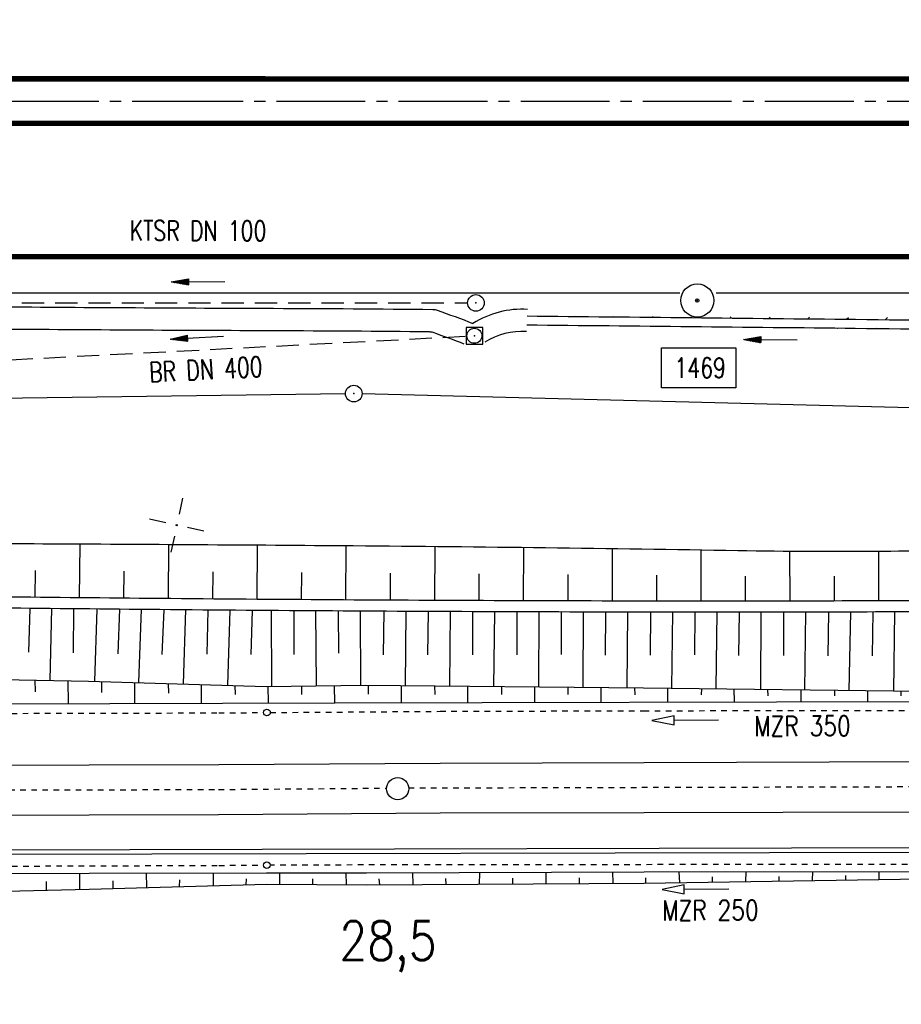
# Model space of a CAD drawing. Extents: x -134 to 1642, y -665 to 1050.
# Tile 22 of 88: x 438 to 518, y 133 to 221. Entities that reach past the tile are written whole.
import ezdxf
from ezdxf.enums import TextEntityAlignment as Align

# ---------------------------------------------------------------- set-up
doc = ezdxf.new("R2010")
doc.units = 0
doc.header["$LTSCALE"] = 2
doc.header["$MEASUREMENT"] = 0
for name, pattern in [('ACAD_ISO03W100', [0.5, 0.25, -0.25]), ('ACAD_ISO05W100', [0.5, 0.25, -0.25]), ('ACHSE', [5.5, 4, -0.5, 0.5, -0.5]), ('AUSGEZOGEN', [0]), ('GESTRICH-X2', [1.5, 1, -0.5])]:
    doc.linetypes.add(name, pattern=pattern)
doc.layers.get('0').update_dxf_attribs({"color": 8, "linetype": 'AUSGEZOGEN'})
for name, color, linetype in [('ACHSETOP', 250, 'ACHSE'), ('Bahnachse', 7, 'CONTINUOUS'), ('BOESCHG', 8, 'AUSGEZOGEN'), ('Boeschungen', 15, 'CONTINUOUS'), ('FBRTOP', 8, 'AUSGEZOGEN'), ('Gleisachsen', 7, 'CONTINUOUS'), ('GRENZL-BAB', 7, 'AUSGEZOGEN'), ('GRENZP-BAB', 7, 'AUSGEZOGEN'), ('Kabelanlagen', 15, 'CONTINUOUS'), ('KANAL', 200, 'GESTRICH-X2'), ('MULDE', 8, 'AUSGEZOGEN'), ('NETZ', 250, 'AUSGEZOGEN'), ('PFEIL', 200, 'CONTINUOUS'), ('PFEILTOP', 8, 'AUSGEZOGEN'), ('PP', 8, 'AUSGEZOGEN'), ('Rinne', 200, 'CONTINUOUS'), ('SCHSYMBOL', 200, 'AUSGEZOGEN'), ('TEXTO', 200, 'CONTINUOUS'), ('Tiefenentwaesserung_und_Sammell', 15, 'CONTINUOUS')]:
    doc.layers.add(name, color=color, linetype=linetype)
doc.styles.add('ROMANS', font='romans.shx', dxfattribs={"width": 0.8})
pattern_1 = [(45, (0, 0), (-1.767766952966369, 1.767766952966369), [])]

# ---------------------------------------------------------------- blocks, each defined once
blk = doc.blocks.new('IKR')
at = {"color": 0}
for p, q in [((0, 1), (0, 2.5)), ((-2.5, 0), (-1, 0)), ((1, 0), (2.5, 0)), ((0, -2.5), (0, -1))]:
    blk.add_line(p, q, dxfattribs=at)
blk.add_circle((0, 0), 0.05, dxfattribs=at)
blk.add_point((0, 0), dxfattribs=at)
blk = doc.blocks.new('PKT')
at = {"color": 0}
blk.add_circle((0, 0), 0.15, dxfattribs=at)
blk.add_point((0, 0), dxfattribs=at)
blk = doc.blocks.new('PP')
at = {"color": 0}
blk.add_circle((0, -0.0058763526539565), 1.493420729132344, dxfattribs=at)
blk.add_point((0, 0), dxfattribs=at)
blk = doc.blocks.new('GST')
at = {"color": 0}
blk.add_circle((0, 0), 0.75, dxfattribs=at)
blk.add_point((0, 0), dxfattribs=at)
blk = doc.blocks.new('10')
blk.add_blockref('GST', (0, 0))
blk = doc.blocks.new('20')
blk.add_lwpolyline([(-0.7540238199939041, -0.7510624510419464), (0.7541923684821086, -0.7510624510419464), (0.7541923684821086, 0.7497802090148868), (-0.7540238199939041, 0.7497802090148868)], close=True)
blk.add_circle((0, 0), 0.6755038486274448)
blk.add_point((0, 0))
blk = doc.blocks.new('PFEIL2')
at = {"color": 0}
for p, q in [((0.8796887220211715, 0.0024565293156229), (-2.401395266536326, -0.0115320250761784)), ((0.8808543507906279, -0.2709205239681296), (0.8785230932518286, 0.2758335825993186)), ((0.8785230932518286, 0.2758335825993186), (2.42908935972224, 0.0090619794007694)), ((0.9110887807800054, 0.2702307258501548), (0.878570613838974, 0.2646884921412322)), ((0.9651190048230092, 0.2609349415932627), (0.8786494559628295, 0.2461975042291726)), ((1.019149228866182, 0.2516391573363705), (0.8787282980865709, 0.2277065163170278)), ((1.073179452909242, 0.24234337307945), (0.8788071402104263, 0.2092155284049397)), ((1.127209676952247, 0.2330475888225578), (0.8788859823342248, 0.1907245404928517)), ((1.18123990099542, 0.2237518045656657), (0.8789648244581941, 0.1722335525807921)), ((1.235270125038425, 0.2144560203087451), (0.8790436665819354, 0.1537425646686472)), ((1.289300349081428, 0.2051602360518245), (0.8791225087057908, 0.1352515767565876)), ((1.34333057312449, 0.195864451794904), (0.8792013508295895, 0.1167605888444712)), ((1.397360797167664, 0.1865686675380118), (0.8792801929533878, 0.0982696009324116)), ((1.451391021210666, 0.1772728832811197), (0.8793590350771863, 0.0797786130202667)), ((1.505421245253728, 0.1679770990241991), (0.8794378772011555, 0.0612876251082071)), ((1.559451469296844, 0.1586813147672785), (0.8795167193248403, 0.0427966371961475)), ((1.613481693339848, 0.1493855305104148), (0.8795955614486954, 0.024305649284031)), ((1.66751191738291, 0.140089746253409), (0.8796744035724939, 0.005814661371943)), ((1.721542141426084, 0.1307939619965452), (0.8797532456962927, -0.0126763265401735)), ((1.775572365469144, 0.1214981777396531), (0.8798320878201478, -0.0311673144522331)), ((1.82960258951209, 0.1122023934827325), (0.8799109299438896, -0.0496583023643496)), ((1.883632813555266, 0.1029066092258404), (0.8799897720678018, -0.0681492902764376)), ((1.937663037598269, 0.0936108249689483), (0.8800686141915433, -0.08664027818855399)), ((1.991693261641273, 0.0843150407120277), (0.8801474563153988, -0.105131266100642)), ((2.045723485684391, 0.0750192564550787), (0.8802262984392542, -0.1236222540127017)), ((2.099753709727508, 0.0657234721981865), (0.8803051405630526, -0.1421132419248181)), ((2.153783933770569, 0.056427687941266), (0.8803839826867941, -0.1606042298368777)), ((2.207814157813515, 0.0471319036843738), (0.8804628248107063, -0.1790952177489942)), ((2.26184438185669, 0.0378361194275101), (0.8805416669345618, -0.1975862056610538)), ((2.315874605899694, 0.0285403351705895), (0.8806205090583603, -0.2160771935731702)), ((2.36990482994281, 0.0192445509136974), (0.8806993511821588, -0.2345681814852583)), ((2.423935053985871, 0.009948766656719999), (0.8807781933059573, -0.2530591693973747)), ((2.42908935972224, 0.0090619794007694), (0.8808543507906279, -0.2709205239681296))]:
    blk.add_line(p, q, dxfattribs=at)

msp = doc.modelspace()

# ---------------------------------------------------------------- hatches: boundary and pattern name
at = {"layer": 'Rinne'}
h = msp.add_hatch(dxfattribs=at)
h.set_pattern_fill('ANSI31', color=256, scale=20, style=0)
h.set_pattern_definition(pattern_1)
edge = h.paths.add_edge_path()
edge.add_arc((275.3678679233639, -21751.93460440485), 21947.71160311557, 89.37835797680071, 89.45558254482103, ccw=False)
edge.add_arc((441.1643894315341, -6471.326879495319), 6666.204448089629, 89.23823455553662, 89.37835802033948, ccw=False)
edge.add_arc((-14330.56611804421, -1117453.652150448), 1117746.728571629, 89.23636225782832, 89.23823455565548, ccw=False)
edge.add_arc((523.4268695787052, -3023.765735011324), 3217.853735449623, 89.20146436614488, 89.23635939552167, ccw=False)
edge.add_arc((555.1156307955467, -750.2106921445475), 944.0778646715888, 86.9472946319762, 89.20146436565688, ccw=False)
edge.add_arc((625.8602380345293, 576.3278124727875), 384.3457137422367, 266.9472946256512, 270.4805115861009)
edge.add_arc((580.8616385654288, 5941.795496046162), 5750.002089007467, 270.4805115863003, 270.6623839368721)
edge.add_arc((762.6420439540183, -9781.389322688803), 9974.233503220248, 90.5242944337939, 90.66238403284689, ccw=False)
edge.add_arc((2442.172865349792, -193318.2257054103), 193518.7543507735, 90.51436532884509, 90.52429443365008, ccw=False)
edge.add_arc((253.3757976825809, 50487.93959450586), 50297.23583619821, 270.5143658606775, 270.5338414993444)
edge.add_arc((717.2500363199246, 702.9996285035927), 510.1348287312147, 270.5338414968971, 270.6271230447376)
edge.add_arc((-30540.73757249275, 2856402.628893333), 2856380.831196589, 270.6271245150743, 270.6283711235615)
edge.add_arc((769.6357830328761, 1592.380748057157), 1398.888627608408, 270.6283711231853, 270.9931067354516)
edge.add_arc((599.0672332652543, 11432.08814703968), 11240.07429437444, 270.9931067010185, 271.1217788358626)
edge.add_arc((275.3876470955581, -21749.98064170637), 21944.95754141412, 89.37835799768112, 89.45558852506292, ccw=False)
edge.add_arc((441.1524745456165, -6472.292854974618), 6666.370496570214, 89.23823424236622, 89.37835798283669, ccw=False)
edge.add_arc((-14329.55996607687, -1117377.591710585), 1117669.861477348, 89.23636218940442, 89.23823424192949, ccw=False)
edge.add_arc((523.3987459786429, -3025.407969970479), 3218.696199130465, 89.20147597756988, 89.2363606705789, ccw=False)
edge.add_arc((555.0968933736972, -751.1464296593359), 944.2137687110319, 86.94729208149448, 89.20147597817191, ccw=False)
edge.add_arc((625.8522091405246, 575.5917610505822), 384.4097827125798, 266.9472920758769, 270.4804910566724)
edge.add_arc((580.8487549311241, 5941.867590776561), 5750.874316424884, 270.4804910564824, 270.6623925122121)
edge.add_arc((762.6798347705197, -9785.497690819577), 9977.542045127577, 90.52429330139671, 90.66239254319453, ccw=False)
edge.add_arc((2442.713838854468, -193377.7176431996), 193577.448747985, 90.51436665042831, 90.52429330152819, ccw=False)
edge.add_arc((253.3886123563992, 50486.67402724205), 50296.77020461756, 270.5143669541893, 270.533840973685)
edge.add_arc((717.25790503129, 702.2158528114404), 510.1510138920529, 270.5338409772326, 270.6271218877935)
edge.add_arc((-30543.47555988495, 2856652.630926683), 2856631.648222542, 270.6271245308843, 270.6283710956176)
edge.add_arc((769.6457799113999, 1591.700707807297), 1399.00851867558, 270.628371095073, 270.9931066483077)
edge.add_arc((599.0682537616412, 11431.92546175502), 11240.71161827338, 270.9931067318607, 271.1217807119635)
h = msp.add_hatch(dxfattribs=at)
h.set_pattern_fill('ANSI31', color=256, scale=20, style=0)
h.set_pattern_definition(pattern_1)
edge = h.paths.add_edge_path()
edge.add_arc((639.2643398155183, -229.8617513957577), 468.993803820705, 97.56044782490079, 98.52490022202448, ccw=False)
edge.add_arc((578.7841899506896, 225.8151636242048), 9.320768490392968, 90.71516047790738, 97.56044783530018, ccw=False)
edge.add_arc((667.4490428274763, -6877.28716593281), 7112.976458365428, 90.45385761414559, 90.71516047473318, ccw=False)
edge.add_arc((644.0436065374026, -3922.606089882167), 4158.202680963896, 90.11210067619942, 90.45385757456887, ccw=False)
edge.add_arc((2970.465617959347, -1192978.70338411), 1193216.57582837, 90.10896587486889, 90.11210067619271, ccw=False)
edge.add_arc((709.2209362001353, -3986.094215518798), 4221.816426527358, 90.05626458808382, 90.10896572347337, ccw=False)
edge.add_line((705.0751033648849, 235.7201753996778), (793.2751699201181, 235.8050824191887))
edge.add_arc((682.6151214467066, 115104.4268883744), 114868.6751087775, 270.0551965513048, 270.0832469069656)
edge.add_arc((860.1125644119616, -7060.434819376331), 7296.315544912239, 89.9719488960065, 90.08324695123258, ccw=False)
edge.add_arc((863.6815043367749, 229.3024668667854), 6.577385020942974, 80.49913296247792, 89.97194889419, ccw=False)
edge.add_arc((850.9185189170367, 153.0409627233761), 83.89950870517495, 77.84959608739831, 80.49913297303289, ccw=False)
edge.add_arc((867.5223225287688, 230.1597233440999), 5.013581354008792, 71.90569353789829, 77.84959608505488, ccw=False)
edge.add_arc((858.9327271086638, 203.8709771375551), 32.67003316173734, 69.57810596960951, 71.90569351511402, ccw=False)
edge.add_arc((639.2640555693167, -229.5569551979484), 469.4922207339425, 97.56044782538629, 98.52873659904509, ccw=False)
edge.add_arc((578.729000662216, 226.5336320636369), 9.401885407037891, 90.71400696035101, 97.56044784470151, ccw=False)
edge.add_arc((667.8949489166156, -6928.253831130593), 7164.744938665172, 90.453857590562, 90.714006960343, ccw=False)
edge.add_arc((644.0263692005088, -3915.105278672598), 4151.501850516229, 90.11209794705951, 90.4538576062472, ccw=False)
edge.add_arc((2972.637983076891, -1194119.305018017), 1194357.979529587, 90.10896587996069, 90.1120979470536, ccw=False)
edge.add_arc((709.2161933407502, -3982.002509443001), 4218.524717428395, 90.05626473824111, 90.10896563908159, ccw=False)
edge.add_line((705.0735819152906, 236.5201739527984), (793.2743997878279, 236.6050820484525))
edge.add_arc((681.7069848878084, 116046.7031343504), 115810.1517923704, 270.0551967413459, 270.0829776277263)
edge.add_arc((860.3404087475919, -7298.993251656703), 7535.673945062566, 89.9740699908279, 90.08297773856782, ccw=False)
edge.add_arc((863.7477431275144, 229.9615104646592), 6.718411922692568, 80.49913298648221, 89.97406998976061, ccw=False)
edge.add_arc((850.5714833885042, 151.2306059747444), 86.54427955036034, 77.86198907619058, 80.49913296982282, ccw=False)
edge.add_arc((867.6804223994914, 230.7791582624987), 5.176669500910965, 71.90569352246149, 77.86198907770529, ccw=False)
edge.add_arc((858.8709711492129, 203.8175358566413), 33.54100474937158, 69.56659774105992, 71.9056935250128, ccw=False)

# ---------------------------------------------------------------- linework, layer by layer
at = {"layer": 'ACHSETOP'}
msp.add_lwpolyline([(25, 214.1313036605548), (100.3422764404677, 214.1310798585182), (250.3422899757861, 214.1317171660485), (450.3417013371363, 214.1313336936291), (625.3423913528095, 214.131249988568), (825.3418027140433, 214.1308665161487), (900.3422982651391, 214.1311851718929), (950, 214.1313961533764)], dxfattribs=at)
at = {"layer": 'Bahnachse', "linetype": 'ACAD_ISO05W100'}
msp.add_line((456.1325773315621, 152.1490843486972), (471.2604213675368, 152.272171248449), dxfattribs=at)
for points in [[(473.2563490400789, 152.2884110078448), (553.6731686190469, 152.4984837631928)], [(373.2591116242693, 151.9593984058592), (456.1325773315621, 152.1490843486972)]]:
    msp.add_lwpolyline(points, dxfattribs=at)
at = {"layer": 'Bahnachse', "linetype": 'Continuous'}
msp.add_circle((472.2588999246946, 152.2170299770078), 0.9999999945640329, dxfattribs=at)
at = {"layer": 'BOESCHG'}
for p, q in [((443.6207780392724, 174.2354710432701), (443.572936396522, 169.4123452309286)), ((451.6171051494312, 174.1915389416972), (451.5725650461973, 169.335201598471)), ((459.6088410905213, 174.140231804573), (459.5722877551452, 169.2685050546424)), ((467.6010125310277, 174.0815230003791), (467.5721098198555, 169.2150420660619)), ((475.5945415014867, 174.0115524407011), (475.571998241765, 169.172651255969)), ((483.5880982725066, 173.9250575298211), (483.5719343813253, 169.1405030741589)), ((491.5817729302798, 173.8220044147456), (491.5719051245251, 169.1185975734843)), ((499.5741491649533, 173.7024136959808), (499.5718981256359, 169.1074398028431)), ((507.564549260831, 173.5888651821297), (507.5718974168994, 169.1120457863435)), ((515.5550947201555, 173.579796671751), (515.5718687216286, 169.1337021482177)), ((439.5975535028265, 171.8536193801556), (439.573137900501, 169.4525186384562)), ((447.59615208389, 171.7937981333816), (447.5727447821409, 169.3731688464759)), ((455.5926999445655, 171.7334975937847), (455.5724124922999, 169.3001851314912)), ((463.5884326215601, 171.675982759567), (463.5721880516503, 169.2401613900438)), ((471.5849130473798, 171.6205788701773), (471.5720472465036, 169.1925663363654)), ((479.5816359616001, 171.5628357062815), (479.5719611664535, 169.1552968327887)), ((487.5784157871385, 171.5019354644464), (487.5719162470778, 169.1282699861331)), ((495.5752909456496, 171.4378766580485), (495.5718993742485, 169.1114858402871)), ((503.5705950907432, 171.3722507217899), (503.5718989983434, 169.1076114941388)), ((511.5658668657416, 171.345288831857), (511.57188883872, 169.1207426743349))]:
    msp.add_line(p, q, dxfattribs=at)
for points in [[(631.436550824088, 176.3501575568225, -0.001609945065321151), (597.8387204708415, 175.603275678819, 0.001441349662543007), (560.310661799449, 174.7816849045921, 0.002260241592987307), (527.134997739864, 173.8096126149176, -0.006727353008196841), (515.9857890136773, 173.5826017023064, -0.005940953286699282), (502.9024284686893, 173.6477300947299, 0.002243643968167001), (468.2622200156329, 174.0763345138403, 0.0008103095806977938), (440.2797919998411, 174.2516327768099, -0.0009223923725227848), (415.6975800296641, 174.4111406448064, -0.01079755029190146), (387.5532778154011, 175.253686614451, 0.01381237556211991), (365.5468251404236, 175.7797183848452, 0.002298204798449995), (341.1682092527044, 175.5768733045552, 0.0007464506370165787), (266.1158118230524, 174.4953139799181, 3.566041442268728e-05), (221.3770176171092, 173.7805980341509, 0.0002359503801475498)], [(634.1220641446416, 171.2964882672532, -0.002256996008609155), (596.063582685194, 170.2695508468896, -0.002157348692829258), (556.2392749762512, 169.5467430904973, -0.0007259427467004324), (532.436938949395, 169.2520230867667, -0.001456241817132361), (520.5708259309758, 169.1568906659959, -0.001603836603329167), (496.4904353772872, 169.1112142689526, -0.001243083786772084), (465.4219236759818, 169.229182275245, -0.0008108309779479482), (449.8692666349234, 169.3521260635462, -0.0004432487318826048), (421.4195956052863, 169.6483831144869, -0.004853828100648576), (385.0228347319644, 170.4130850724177, 0.006592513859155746), (358.2228948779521, 170.8829312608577, 0.002843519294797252), (335.4754018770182, 170.8524031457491, 0.002198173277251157), (306.0516244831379, 170.5162099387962, 0.000166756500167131), (284.7211932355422, 170.1715813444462, -0.0002219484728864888), (268.694952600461, 169.9144202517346, -0.0001750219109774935), (248.6281904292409, 169.6083596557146, -9.076591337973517e-05), (209.93358834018, 169.0387587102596, -0.003106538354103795)], [(634.1528510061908, 170.2969275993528, -0.002257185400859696), (596.0898631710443, 169.269854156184, -0.002157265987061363), (556.2559705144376, 168.5468658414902, -0.00072602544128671), (532.4459917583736, 168.2520472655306, -0.001456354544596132), (520.5756353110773, 168.1568835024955, -0.001603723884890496), (496.4899403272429, 168.1112024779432, -0.00124307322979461), (465.41650498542, 168.2291885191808, -0.0008108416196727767), (449.8579619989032, 168.3521785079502, -0.0004433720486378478), (421.4050664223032, 168.6484761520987, -0.004853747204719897), (385.011914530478, 169.413114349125, 0.006592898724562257), (358.2166426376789, 169.8828626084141, 0.002843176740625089), (335.4754703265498, 169.852327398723, 0.002198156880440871), (306.0631928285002, 169.5162665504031, 0.0001667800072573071), (284.7365423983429, 169.1716994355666, -0.0002219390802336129), (268.7104563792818, 168.9145402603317, -0.0001750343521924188), (248.6408470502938, 168.6084356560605, -9.078115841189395e-05), (209.9445035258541, 168.0388103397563, -0.003106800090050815)]]:
    msp.add_lwpolyline(points, format="xyb", dxfattribs=at)
at = {"layer": 'Boeschungen', "linetype": 'Continuous'}
for p, q in [((370.598459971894, 159.7051332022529), (466.6015284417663, 159.9399971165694)), ((466.6015284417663, 159.9399971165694), (544.5884926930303, 160.1181834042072))]:
    msp.add_line(p, q, dxfattribs=at)
for points in [[(439.1149774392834, 168.4581218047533), (438.9941602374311, 164.507190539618)], [(440.9574510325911, 161.987147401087), (441.0910531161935, 168.4380945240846)], [(443.0672209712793, 168.4183097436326), (443.0240534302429, 164.457283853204)], [(444.9768138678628, 161.8883611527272), (445.187503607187, 168.3973528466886)], [(447.1943966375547, 168.3777748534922), (447.0434162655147, 164.3584976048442)], [(448.9472875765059, 161.8001083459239), (449.182479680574, 168.3586279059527)], [(451.1887102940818, 168.3396853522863), (451.0244213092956, 164.319124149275)], [(452.956118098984, 161.652442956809), (453.1663396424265, 168.3218012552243)], [(455.1581599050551, 168.3046129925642), (455.0558926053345, 164.3305348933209)], [(456.9655998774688, 161.5283423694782), (457.1623899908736, 168.2881524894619)], [(459.1530143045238, 168.2726326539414), (459.0371758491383, 164.2936014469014)], [(460.9353544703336, 161.4321873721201), (460.9045044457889, 168.259660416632)], [(462.908063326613, 168.2456054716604), (462.918305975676, 164.3183875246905)], [(464.9374564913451, 161.4805888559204), (464.8938234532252, 168.2325011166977)], [(466.8951797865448, 168.2200726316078), (466.9196487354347, 164.4255886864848)], [(468.9290285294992, 161.4844256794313), (468.8986900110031, 168.20827939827)], [(471.019268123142, 168.1964968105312), (470.9610771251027, 164.2688890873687)], [(472.9694542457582, 161.4833991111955), (473.010254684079, 168.1860892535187)], [(475.0103642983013, 168.1762727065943), (474.9526135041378, 164.2783949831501)], [(476.9504592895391, 161.4440256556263), (477.0035234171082, 168.1671270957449)], [(478.9973604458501, 168.158614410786), (478.9930392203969, 164.2773684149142)], [(480.9314643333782, 161.4046522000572), (481.0084951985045, 168.1506723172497)], [(482.9889194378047, 168.1434839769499), (482.9845755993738, 164.2868743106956)], [(484.9613575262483, 161.3547455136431), (484.9933503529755, 168.1368475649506)], [(486.9942241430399, 168.1308641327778), (486.9761119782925, 164.2963802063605)], [(488.9528941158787, 161.3642523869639), (488.9847887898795, 168.1255472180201)], [(490.9887960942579, 168.1208348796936), (490.9571543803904, 164.2569997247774)], [(492.9338991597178, 161.3248789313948), (492.9895633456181, 168.1167712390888)], [(495.0291787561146, 168.1132880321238), (494.9975417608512, 164.2559803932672)], [(496.9637933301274, 161.2749720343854), (497.0314108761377, 168.1105317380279)], [(499.0335234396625, 168.1087298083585), (498.9891152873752, 164.2654782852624)], [(500.9447983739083, 161.2355985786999), (501.0242503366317, 168.1079966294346)], [(503.0276272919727, 168.1083243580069), (502.9701205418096, 164.2261058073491)], [(504.9746917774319, 161.1856928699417), (505.0102751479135, 168.1097011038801)], [(507.0060185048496, 168.1121442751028), (507.0105460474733, 164.2250782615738)], [(508.9451654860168, 161.0974400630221), (509.0159956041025, 168.1156770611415)], [(511.0622511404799, 168.1203789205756), (510.9915501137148, 164.1857050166)], [(512.926207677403, 161.0580586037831), (513.0641000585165, 168.1260579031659)], [(515.0658782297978, 168.1328039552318), (514.9830867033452, 164.1952118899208)], [(516.9560647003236, 161.0081597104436), (517.0506864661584, 168.1405465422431)], [(393.0404187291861, 163.1711861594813), (394.4013139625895, 163.118282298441), (419.4077991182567, 162.3849116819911), (444.4180859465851, 161.906444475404), (460.4255484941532, 161.424092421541), (469.4005084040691, 161.5362786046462), (494.4145629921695, 161.3127425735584), (519.4075539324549, 160.9914480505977), (537.40932478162, 160.7443317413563), (544.4388664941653, 160.610748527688), (569.4183681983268, 160.7015484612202), (594.4121267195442, 161.0961383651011), (614.4414108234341, 162.6626698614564), (619.4391332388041, 163.0691596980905), (644.4223625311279, 163.4148800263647), (669.4312671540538, 164.8291774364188), (684.4404861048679, 165.4032699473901)], [(439.5850575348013, 162.027094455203), (439.6083112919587, 160.9479937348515)], [(442.6033863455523, 159.893509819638), (442.5847441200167, 161.9434189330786)], [(445.5843904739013, 161.859741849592), (445.579818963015, 160.8889340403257)], [(448.5854253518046, 159.8833294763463), (448.5840770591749, 161.776066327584)], [(451.5837264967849, 161.692398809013), (451.6002147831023, 160.8193411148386)], [(454.5780307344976, 159.9220107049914), (454.5834132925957, 161.6087242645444)], [(457.5830596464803, 161.5250471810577), (457.6100802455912, 160.7008686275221)], [(460.6194904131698, 159.9501772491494), (460.5827462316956, 161.4413716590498)], [(463.6034564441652, 161.4554540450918), (463.5921192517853, 160.6906882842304)], [(466.6015284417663, 159.9399971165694), (466.5753165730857, 161.4800706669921)], [(469.5960267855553, 161.4941530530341), (469.5846895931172, 160.7293872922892)], [(472.5940987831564, 159.9786961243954), (472.6062447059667, 161.4593568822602)], [(475.5780657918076, 161.4839727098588), (475.6156167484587, 160.7086737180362)], [(478.5761377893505, 159.96851578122), (478.5882827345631, 161.4491767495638)], [(481.5984616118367, 161.4143797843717), (481.5976929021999, 160.6984853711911)], [(484.6175972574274, 159.9966813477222), (484.6086795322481, 161.3795836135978)], [(487.5700064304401, 161.3553120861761), (487.5797319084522, 160.6883050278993)], [(490.5996362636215, 159.9865010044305), (490.5801872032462, 161.3205239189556)], [(493.6009345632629, 161.3345983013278), (493.6106590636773, 160.6675914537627)], [(496.5922437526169, 160.0251920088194), (496.6005830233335, 161.2509309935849)], [(499.610800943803, 161.2161348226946), (499.5926980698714, 160.657411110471)], [(502.5848131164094, 160.0638912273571), (502.5720906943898, 161.1918712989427)], [(505.5823086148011, 161.1570751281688), (505.6130948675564, 160.5878179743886)], [(508.6157412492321, 160.0431774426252), (508.5924874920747, 161.1222781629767)], [(511.6027044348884, 161.0874822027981), (511.5951338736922, 160.5776376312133)], [(514.608311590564, 160.0818764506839), (514.6128831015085, 161.0526842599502)], [(517.5742121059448, 161.0284225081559), (517.5771728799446, 160.5674572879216)], [(419.4472020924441, 144.525983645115), (444.4755557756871, 144.6062581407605), (460.4416996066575, 144.6442739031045), (469.4444868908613, 144.6481769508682), (494.4728384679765, 144.7284416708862), (519.4418079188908, 144.7703532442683), (537.4578757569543, 144.8270376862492), (544.4701594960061, 144.8506179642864), (569.4390927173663, 144.8925465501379), (594.4674442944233, 144.9728112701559), (614.4740519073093, 145.0098014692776)], [(443.6025066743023, 144.5897669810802), (443.6114243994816, 143.206864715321)], [(449.5950770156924, 144.6284659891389), (449.6250574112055, 143.3433224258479)], [(455.6260041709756, 144.6077524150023), (455.6386906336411, 143.4797811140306)], [(461.6185745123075, 144.6464514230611), (461.6034695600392, 143.6267544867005)], [(467.6006135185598, 144.6362710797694), (467.6238653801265, 143.5571615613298)], [(473.593221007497, 144.6749620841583), (473.6164357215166, 143.5958605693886)], [(479.6241119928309, 144.6542563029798), (479.6090062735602, 143.6345605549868)], [(485.6167196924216, 144.6929482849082), (485.6016137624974, 143.6732515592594)], [(491.6092869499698, 144.7316377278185), (491.6430732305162, 143.7014171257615)], [(497.5913259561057, 144.7214573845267), (497.6356425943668, 143.7401163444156)], [(503.6327854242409, 144.7496229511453), (503.5898542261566, 143.8382191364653)], [(509.6148244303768, 144.7394426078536), (509.6035243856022, 143.9746688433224)], [(515.6074319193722, 144.7781336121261), (515.6066250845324, 144.062247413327)], [(285.5068639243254, 139.3712031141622), (294.4502307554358, 139.3367555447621), (306.4880448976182, 139.6585380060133), (319.4545412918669, 139.7802305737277), (344.4445537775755, 139.9199046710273), (369.4564162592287, 140.8732280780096), (383.4674565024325, 141.332491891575), (394.4682983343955, 141.8265474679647), (419.4380559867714, 142.584358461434), (444.4739419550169, 143.1744755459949), (460.4754846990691, 143.6140525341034), (469.4677387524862, 143.5690674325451), (494.4577337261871, 143.7087457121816), (519.4515324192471, 144.1033463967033), (537.4570698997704, 144.111151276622), (544.4625900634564, 144.3407833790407), (569.4420525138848, 144.4315815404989), (594.4455757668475, 144.1591661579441), (614.4505697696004, 142.7643747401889), (619.4512882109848, 142.7098825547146), (644.4788331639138, 142.0742620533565), (669.4883141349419, 140.8799084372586), (684.4634909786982, 140.4478987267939)], [(440.6185034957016, 143.084498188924), (440.6298406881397, 143.849263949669)], [(446.6426678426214, 143.2698352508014), (446.6329423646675, 143.9368423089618)], [(452.6074469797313, 143.4168096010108), (452.6360811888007, 144.0244126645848)], [(458.6210799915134, 143.5532673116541), (458.6391830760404, 144.1119920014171)], [(464.6136505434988, 143.5919672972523), (464.621221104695, 144.1018118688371)], [(470.6445776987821, 143.5712537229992), (470.6032601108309, 144.0916315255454)], [(476.6371851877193, 143.6099447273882), (476.595828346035, 144.1303207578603)], [(482.6297555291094, 143.648643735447), (482.6372878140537, 144.1584863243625)], [(488.6223239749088, 143.6873339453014), (488.6298953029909, 144.197177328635)], [(494.6148943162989, 143.7260329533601), (494.6119333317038, 144.186997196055)], [(500.6180331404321, 143.8136033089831), (500.615035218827, 144.2745765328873)], [(506.6211338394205, 143.9011818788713), (506.6076055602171, 144.3132755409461)], [(512.6242357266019, 143.9887612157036), (512.6107443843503, 144.4008458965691)]]:
    msp.add_lwpolyline(points, dxfattribs=at)
at = {"layer": 'FBRTOP', "const_width": 0.4999999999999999}
for points in [[(25, 216.1313036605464, -8.510155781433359e-07), (50.34217933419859, 216.1312283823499, 1.393367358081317e-06), (100.3422823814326, 216.1310798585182, 2.216225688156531e-06), (175.3422819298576, 216.1313985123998, -2.435680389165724e-06), (250.3422814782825, 216.1317171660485, -6.473618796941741e-07), (350.3419933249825, 216.131525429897, 5.975095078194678e-07), (450.3417051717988, 216.1313336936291), (625.3423923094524, 216.131249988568), (825.3418065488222, 216.1308665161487, 1.612584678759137e-06), (841.4134456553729, 216.130887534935, 4.398013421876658e-07), (900.3422897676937, 216.1311851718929)], [(25, 212.1313036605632, -8.510093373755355e-07), (50.34217908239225, 212.1312283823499, 1.393365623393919e-06), (100.3422704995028, 212.1310798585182, 2.216227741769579e-06), (175.342284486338, 212.1313985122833, -2.435680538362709e-06), (250.3422984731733, 212.1317171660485, -6.473620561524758e-07), (350.3419979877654, 212.1315254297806, 5.975098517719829e-07), (450.3416975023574, 212.1313336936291), (625.3423903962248, 212.1312499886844), (825.3417988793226, 212.1308665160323, 1.562711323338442e-06), (841.4134855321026, 212.130885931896, 4.261982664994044e-07), (900.3423067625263, 212.1311851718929)]]:
    msp.add_lwpolyline(points, format="xyb", dxfattribs=at)
msp.add_lwpolyline([(25.00000000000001, 200.1313036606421), (100.3422348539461, 200.1310798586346), (250.3423494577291, 200.1317171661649), (450.341674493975, 200.1313336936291), (625.3423846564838, 200.131249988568), (825.341775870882, 200.1308665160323), (900.3423577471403, 200.1311851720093)], dxfattribs=at)
at = {"layer": 'FBRTOP'}
for points in [[(25, 196.8813036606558), (100.3422251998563, 196.8810798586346), (250.3423632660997, 196.8817171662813), (450.3416682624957, 196.8813336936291), (497.6776735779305, 196.881311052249)], [(500.9396396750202, 196.8813094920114), (625.3423831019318, 196.8812499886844), (818.4734989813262, 196.8808796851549)]]:
    msp.add_lwpolyline(points, dxfattribs=at)
at = {"layer": 'Gleisachsen', "linetype": 'Continuous'}
for p, q in [((456.1348828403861, 154.3943001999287), (476.0839640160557, 154.5294969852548)), ((456.1302636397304, 149.8958996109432), (476.0793737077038, 150.0592331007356))]:
    msp.add_line(p, q, dxfattribs=at)
for points in [[(229.2505948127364, 153.8994994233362), (229.4590937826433, 153.9004625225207), (231.9635636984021, 153.9120501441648), (234.4680325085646, 153.9236177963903), (236.9697379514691, 153.8852718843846), (239.4742068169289, 153.8968405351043), (241.978676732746, 153.9084281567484), (244.4831455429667, 153.9199958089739), (269.4751013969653, 153.9885902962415), (294.4671330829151, 154.0571615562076), (319.4564013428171, 154.0758362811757), (344.4483560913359, 154.1444107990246), (369.4403888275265, 154.2130010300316), (394.4823171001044, 154.2788278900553), (419.474348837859, 154.3474181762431), (444.4635401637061, 154.3660781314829), (456.1348828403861, 154.3943001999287)], [(476.0839640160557, 154.5294969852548), (494.4477510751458, 154.5830881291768), (519.4397324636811, 154.6560414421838), (544.4317149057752, 154.7289956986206), (551.8453973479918, 154.7506360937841)], [(229.2459674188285, 149.3925435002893), (229.4599743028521, 149.3935336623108), (231.9644431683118, 149.4051023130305), (234.4689120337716, 149.4166709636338), (236.9733819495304, 149.4282585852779), (239.4778508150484, 149.4398272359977), (241.9795562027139, 149.4014803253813), (244.4840250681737, 149.413048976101), (269.475980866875, 149.4816424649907), (294.4680136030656, 149.5502326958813), (319.4599694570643, 149.6188271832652), (344.4492376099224, 149.6374818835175), (369.4911659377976, 149.7033097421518), (394.4831966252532, 149.7718810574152), (419.4751524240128, 149.8404745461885), (444.46442063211, 149.8591302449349), (456.1302636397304, 149.8958996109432)], [(476.0793737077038, 150.0592331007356), (494.449380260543, 150.0761615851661), (519.4414006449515, 150.1491137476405), (544.4333809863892, 150.2220480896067), (552.7678197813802, 150.2463772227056)]]:
    msp.add_lwpolyline(points, dxfattribs=at)
at = {"layer": 'GRENZL-BAB'}
for p, q in [((467.554, 187.789), (398.6130000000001, 186.855)), ((564.129, 185.342), (469.054, 187.78))]:
    msp.add_line(p, q, dxfattribs=at)
at = {"layer": 'Kabelanlagen', "linetype": 'Continuous'}
for p, q in [((186.6390466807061, 146.1134941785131), (522.3201204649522, 146.9228709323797)), ((186.6400111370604, 145.7134953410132), (522.3210340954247, 146.5228719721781))]:
    msp.add_line(p, q, dxfattribs=at)
at = {"layer": 'KANAL'}
for p, q in [((429.4026367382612, 195.9834692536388), (478.5651637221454, 195.9724888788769)), ((431.3929389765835, 190.5360678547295), (478.4286092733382, 192.9647798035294))]:
    msp.add_line(p, q, dxfattribs=at)
at = {"layer": 'MULDE'}
for points in [[(429.5039132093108, 195.6705837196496, 2.062303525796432e-05), (436.2025861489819, 195.619076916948, 0.001002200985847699), (461.0713222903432, 195.4787335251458, -0.001735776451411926), (475.4299051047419, 195.3766357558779, -0.08215907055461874), (475.8147161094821, 195.3087835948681, -0.007107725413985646), (479.0414695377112, 194.1210546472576)], [(157.0269767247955, 193.6993685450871, 0.0009319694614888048), (172.5981516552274, 193.4615560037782, 0.003371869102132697), (176.9024059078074, 193.4328729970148, 2.013062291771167e-06), (227.1036065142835, 193.4370880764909, 5.377223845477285e-05), (228.9829813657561, 193.4374552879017, 3.191172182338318e-06), (269.0167961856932, 193.4498384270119, 1.59666450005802e-05), (277.0181499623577, 193.452620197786, 0.0002013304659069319), (283.8984032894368, 193.4580023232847, 3.075716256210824e-05), (328.9351928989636, 193.5141383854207, 0.001872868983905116), (382.2976529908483, 193.7838183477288, -0.003666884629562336), (409.5532299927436, 193.8237666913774, -0.0005171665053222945), (412.8210079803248, 193.8012109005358, 7.232091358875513e-05), (436.1887230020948, 193.6191243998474, 0.001025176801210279), (461.1675293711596, 193.4793147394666, -0.001840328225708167), (475.0821574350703, 193.3787467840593, -0.08207701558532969), (475.4166419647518, 193.3197122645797, -0.006231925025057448), (478.2206374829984, 192.2931684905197)]]:
    msp.add_lwpolyline(points, format="xyb", dxfattribs=at)
for radius, end in [(8.42767422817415, 121.9436386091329), (6.427674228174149, 121.8330735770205)]:
    msp.add_arc((483.5004237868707, 186.9695918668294), radius, 86.87879667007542, end, dxfattribs=at)
at = {"layer": 'PP', "flags": 128}
msp.add_lwpolyline([(496.0344044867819, 188.3170794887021), (496.0297219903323, 191.9170764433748), (502.7154306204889, 191.9257725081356), (502.7201131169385, 188.3257755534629)], close=True, dxfattribs=at)
at = {"layer": 'Rinne', "flags": 128}
for points in [[(483.9091880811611, 194.7862242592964, -0.0003369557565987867), (513.4892842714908, 194.4852130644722, -0.000611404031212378), (529.7910672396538, 194.2884001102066, -8.169440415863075e-06), (566.3132923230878, 193.8022001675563, -0.0001522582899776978), (568.2728897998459, 193.775484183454, -0.009835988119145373), (605.392077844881, 192.527497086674, 0.01541778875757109), (629.08351914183, 191.9956148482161, 0.0007935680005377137), (647.3346704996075, 192.1776513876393, -0.0006025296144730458), (671.3724570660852, 192.4265889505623, -4.332389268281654e-05), (704.9070223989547, 192.7305551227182, 8.49785048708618e-05), (722.0030426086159, 192.8869425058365, 0.0004070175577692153), (722.8335351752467, 192.8953567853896, 5.439355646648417e-06), (784.9772899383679, 193.576247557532, 0.001591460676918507), (793.8814808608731, 193.7022508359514, 0.0005614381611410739), (819.1196005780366, 194.1680948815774)], [(483.9005084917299, 193.986271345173, -0.0003369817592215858), (513.4791752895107, 193.6852762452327, -0.0006114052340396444), (529.7813963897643, 193.4884579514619, -8.168370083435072e-06), (566.2963251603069, 193.002355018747, -0.0001522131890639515), (568.255855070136, 192.9756401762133, -0.009836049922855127), (605.3806199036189, 191.727468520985, 0.01541771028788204), (629.075889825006, 191.1954955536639, 0.0007936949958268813), (647.3327309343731, 191.3775869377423, -0.000602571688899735), (671.3801701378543, 191.6266260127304, -4.331318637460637e-05), (704.9166168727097, 191.9306092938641, 8.497143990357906e-05), (722.0110574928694, 192.086982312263, 0.0004070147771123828), (722.8415707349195, 192.0953967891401, 5.439164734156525e-06), (784.9886009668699, 192.7763234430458, 0.001591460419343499), (793.8935535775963, 192.9023374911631, 0.0005614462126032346), (819.1334662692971, 193.3682150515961)]]:
    msp.add_lwpolyline(points, format="xyb", dxfattribs=at)
at = {"layer": 'Tiefenentwaesserung_und_Sammell', "linetype": 'ACAD_ISO03W100'}
for p, q in [((456.1396590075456, 159.0455623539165), (460.183787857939, 159.0745738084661)), ((460.78321722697, 159.0788739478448), (476.0887483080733, 159.1886715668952)), ((537.1688181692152, 145.4263682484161), (460.7692917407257, 145.3411184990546)), ((456.1487353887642, 145.3144045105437), (460.169297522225, 145.3389521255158))]:
    msp.add_line(p, q, dxfattribs=at)
for points in [[(383.7825956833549, 158.8587104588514), (394.4419228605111, 158.8879667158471), (419.4838511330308, 158.9537935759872), (444.4758838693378, 159.0223838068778), (456.1396590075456, 159.0455623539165)], [(476.0887483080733, 159.1886715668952), (494.4096519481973, 159.2421514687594), (519.4488125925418, 159.2624149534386), (537.1869698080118, 159.3141938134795)], [(383.7690332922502, 145.1283438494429), (394.4777762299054, 145.1363384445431), (419.5197045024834, 145.2021653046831), (444.511660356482, 145.2707597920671), (456.1487353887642, 145.3144045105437)]]:
    msp.add_lwpolyline(points, dxfattribs=at)
at = {"layer": 'Tiefenentwaesserung_und_Sammell', "linetype": 'Continuous'}
for points in [[(501.1590929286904, 158.3944918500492), (497.1591817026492, 158.3678458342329), (497.1565171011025, 158.7678369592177), (495.1592260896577, 158.3545228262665), (497.1618463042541, 157.9678547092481), (497.1591817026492, 158.3678458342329)], [(502.0742410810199, 143.1753124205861), (498.0743298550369, 143.1486664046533), (498.0716652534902, 143.5486575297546), (496.0743742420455, 143.1353433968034), (498.0769944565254, 142.7486752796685), (498.0743298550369, 143.1486664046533)]]:
    msp.add_lwpolyline(points, dxfattribs=at)
for centre in [(460.4834099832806, 159.0896264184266), (460.4692919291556, 145.3407837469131)]:
    msp.add_circle(centre, 0.2999999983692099, dxfattribs=at)

# ---------------------------------------------------------------- block references
at = {"layer": 'GRENZP-BAB'}
msp.add_blockref('GST', (468.304, 187.799), dxfattribs=at)
at = {"layer": 'NETZ', "rotation": 167.8411}
msp.add_blockref('IKR', (452.354, 175.95), dxfattribs=at)
at = {"layer": 'PFEIL'}
for p, rotation in [((454.2929768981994, 197.8699228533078), 179.9576655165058), ((454.1751754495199, 192.8416002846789), 182.9456655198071)]:
    msp.add_blockref('PFEIL2', p, dxfattribs=dict(at, rotation=rotation))
at = {"layer": 'PFEILTOP', "rotation": 179.6151521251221}
msp.add_blockref('PFEIL2', (505.8459137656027, 192.6585067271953), dxfattribs=at)
at = {"layer": 'PP', "rotation": 77.841165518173}
for name in ['PP', 'PKT']:
    msp.add_blockref(name, (499.246837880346, 196.1801207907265), dxfattribs=at)
at = {"layer": 'SCHSYMBOL', "rotation": 359.9999655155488}
for name, p in [('10', (479.3087719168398, 195.9626474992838)), ('20', (479.1658437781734, 193.0013213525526))]:
    msp.add_blockref(name, p, dxfattribs=at)

# ---------------------------------------------------------------- texts
at = {"layer": 'Bahnachse', "linetype": 'Continuous', "style": 'ROMANS', "oblique": 359.9999994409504, "width": 0.8333999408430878}
msp.add_text('28,5', height=3.500000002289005, rotation=359.9411650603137, dxfattribs=at).set_placement((467.0088819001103, 136.7960218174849))
at = {"layer": 'PP', "style": 'ROMANS', "width": 0.75}
msp.add_text('1469', height=1.8, rotation=0.07452426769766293, dxfattribs=at).set_placement((501.8189432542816, 189.2246041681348), align=Align.RIGHT)
at = {"layer": 'TEXTO', "style": 'ROMANS', "width": 0.75}
for s, rotation, p in [('KTSR DN 100', 359.9576655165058, (454.2670658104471, 201.5671910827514)), ('BR DN 400', 2.945665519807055, (455.0133389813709, 189.0783191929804))]:
    msp.add_text(s, height=1.8, rotation=rotation, dxfattribs=at).set_placement(p, align=Align.CENTER)
at = {"layer": 'Tiefenentwaesserung_und_Sammell', "linetype": 'Continuous', "style": 'ROMANS', "width": 0.8}
for s, rotation, oblique, p in [('MZR 350', 0.2816765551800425, 359.999997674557, (504.3663302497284, 156.9403257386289)), ('MZR 250', 0.2816804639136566, 1.579735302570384e-06, (496.0761784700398, 140.3506301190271))]:
    msp.add_text(s, height=1.8, rotation=rotation, dxfattribs=dict(at, oblique=oblique)).set_placement(p)

doc.saveas('drawing.dxf')
